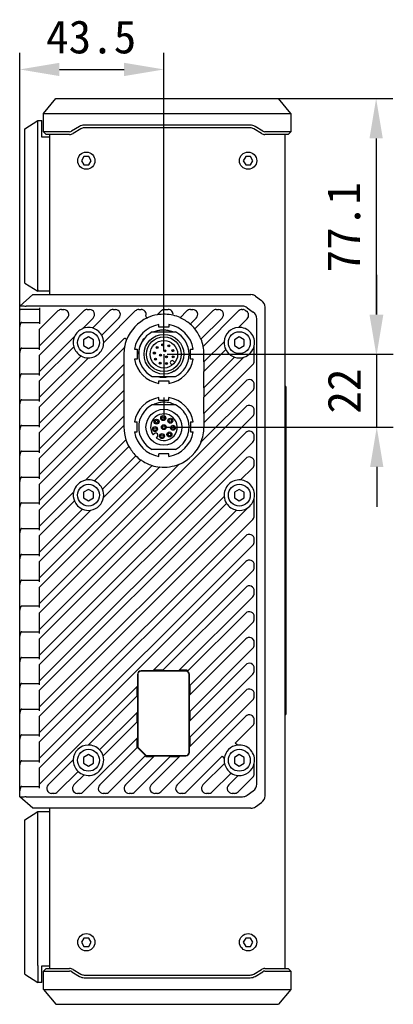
# Model space of a CAD drawing. Header units: millimetres. Extents: x 101 to 512, y 101 to 350.
# Tile 4 of 4: x 430 to 486, y 189 to 338. Entities that reach past the tile are written whole.
import ezdxf

# ---------------------------------------------------------------- set-up
doc = ezdxf.new("R2010")
doc.units = ezdxf.units.MM
doc.header["$LTSCALE"] = 32.67
doc.header["$PDMODE"] = 3
doc.header["$PDSIZE"] = 8
doc.linetypes.add('DOT', pattern=[0.2, 0.1, -0.1])
doc.layers.get('0').update_dxf_attribs({"linetype": 'CONTINUOUS'})
doc.layers.get('Defpoints').update_dxf_attribs({"linetype": 'CONTINUOUS'})
doc.layers.add('00_COMPONENTS', color=7, linetype='CONTINUOUS')
doc.layers.add('51__DRAFT_DIMS', color=7, linetype='CONTINUOUS')
doc.styles.get("Standard").update_dxf_attribs({"font": 'simfang.ttf'})
doc.dimstyles.new('DIMSTYLE_2', dxfattribs={"dimtxt": 3, "dimasz": 3, "dimexe": 2.5, "dimexo": 0.5, "dimgap": 0.75, "dimtad": 1, "dimlfac": 2, "dimdsep": 46, "dimtxsty": 'STANDARD', "dimblk": '_FILLED', "dimblk1": '_FILLED', "dimblk2": '_FILLED', "dimcen": 0.09, "dimclrt": 3, "dimazin": 2, "dimtp": 0.3, "dimtm": 0.3, "dimtfac": 1, "dimtofl": 0, "dimtmove": 0, "dimatfit": 3, "dimldrblk": '_FILLED', "dimfxl": 1, "dimtolj": 1, "dimarcsym": 0})
doc.dimstyles.new('DIMSTYLE_4', dxfattribs={"dimtxt": 3, "dimasz": 3, "dimexe": 2.5, "dimexo": 0.5, "dimgap": 0.75, "dimtad": 1, "dimdec": 1, "dimlfac": 2, "dimdsep": 46, "dimtxsty": 'STANDARD', "dimblk": '_FILLED', "dimblk1": '_FILLED', "dimblk2": '_FILLED', "dimcen": 0.09, "dimclrt": 3, "dimazin": 2, "dimtp": 0.3, "dimtm": 0.3, "dimtfac": 1, "dimtdec": 1, "dimtofl": 0, "dimtmove": 0, "dimatfit": 3, "dimldrblk": '_FILLED', "dimfxl": 1, "dimtolj": 1, "dimarcsym": 0})
doc.dimstyles.new('DIMSTYLE_6', dxfattribs={"dimtxt": 3, "dimasz": 3, "dimexe": 2.5, "dimexo": 0.5, "dimgap": 0.75, "dimtad": 1, "dimlfac": 2, "dimdsep": 46, "dimtxsty": 'STANDARD', "dimblk": '_FILLED', "dimblk1": '_FILLED', "dimblk2": '_FILLED', "dimcen": 0.09, "dimclrt": 3, "dimazin": 2, "dimtp": 0.2, "dimtm": 0.2, "dimtfac": 1, "dimtofl": 0, "dimtmove": 0, "dimatfit": 3, "dimldrblk": '_FILLED', "dimfxl": 1, "dimtolj": 1, "dimarcsym": 0})

# ---------------------------------------------------------------- blocks, each defined once
blk = doc.blocks.new('_FILLED')
at = {"color": 0, "linetype": 'ByBlock'}
blk.add_solid([(0, 0), (-1, 0.167), (-1, -0.167)], dxfattribs=at)
blk = doc.blocks.new('*D10')
at = {"layer": '51__DRAFT_DIMS', "color": 0, "lineweight": -2}
for p, q in [((429.66, 294.06), (429.66, 332.57)), ((451.41, 287.6), (451.41, 332.57)), ((435.66, 330.07), (445.41, 330.07))]:
    blk.add_line(p, q, dxfattribs=at)
at = {"layer": 'Defpoints', "color": 0}
for p in [(451.41, 330.07), (429.66, 293.56), (451.41, 287.1)]:
    blk.add_point(p, dxfattribs=at)
at = {"layer": '51__DRAFT_DIMS', "color": 0, "linetype": 'ByBlock', "lineweight": -2, "xscale": 6, "yscale": 6, "zscale": 6, "rotation": 180}
blk.add_blockref('_FILLED', (429.66, 330.07), dxfattribs=at)
at = {"layer": '51__DRAFT_DIMS', "color": 0, "linetype": 'ByBlock', "lineweight": -2, "xscale": 6, "yscale": 6, "zscale": 6}
blk.add_blockref('_FILLED', (451.41, 330.07), dxfattribs=at)
at = {"layer": '51__DRAFT_DIMS', "insert": (440.44, 337.49), "char_height": 5, "attachment_point": 2, "line_spacing_factor": 0.9}
blk.add_mtext('\\A1;43.5', dxfattribs=at)
blk = doc.blocks.new('*D11')
at = {"layer": '51__DRAFT_DIMS', "color": 0, "lineweight": -2}
for p, q in [((463.9, 325.67), (485.92, 325.67)), ((483.42, 319.67), (483.42, 293.1)), ((451.91, 287.1), (485.92, 287.1))]:
    blk.add_line(p, q, dxfattribs=at)
at = {"layer": 'Defpoints', "color": 0}
for p in [(463.4, 325.67), (451.41, 287.1), (483.42, 287.1)]:
    blk.add_point(p, dxfattribs=at)
at = {"layer": '51__DRAFT_DIMS', "color": 0, "linetype": 'ByBlock', "lineweight": -2, "xscale": 6, "yscale": 6, "zscale": 6}
for p, rotation in [((483.42, 325.67), 90), ((483.42, 287.1), 270)]:
    blk.add_blockref('_FILLED', p, dxfattribs=dict(at, rotation=rotation))
at = {"layer": '51__DRAFT_DIMS', "insert": (476.01, 306.26), "char_height": 5, "attachment_point": 2, "rotation": 90, "line_spacing_factor": 0.9}
blk.add_mtext('\\A1;77.1', dxfattribs=at)
blk = doc.blocks.new('*D12')
at = {"layer": '51__DRAFT_DIMS', "color": 0, "lineweight": -2}
for p, q in [((483.51, 293.1), (483.51, 299.1)), ((451.91, 287.1), (486.01, 287.1)), ((451.91, 276.1), (486.01, 276.1)), ((483.51, 270.1), (483.51, 264.1))]:
    blk.add_line(p, q, dxfattribs=at)
at = {"layer": 'Defpoints', "color": 0}
for p in [(451.41, 287.1), (451.41, 276.1), (483.51, 276.1)]:
    blk.add_point(p, dxfattribs=at)
at = {"layer": '51__DRAFT_DIMS', "color": 0, "linetype": 'ByBlock', "lineweight": -2, "xscale": 6, "yscale": 6, "zscale": 6}
for p, rotation in [((483.51, 287.1), 270), ((483.51, 276.1), 90)]:
    blk.add_blockref('_FILLED', p, dxfattribs=dict(at, rotation=rotation))
at = {"layer": '51__DRAFT_DIMS', "insert": (476.09, 281.55), "char_height": 5, "attachment_point": 2, "rotation": 90, "line_spacing_factor": 0.9}
blk.add_mtext('\\A1;22', dxfattribs=at)

msp = doc.modelspace()

# ---------------------------------------------------------------- linework, layer by layer
at = {"linetype": 'DOT'}
msp.add_line((451.4072, 287.1038), (451.4072, 276.1353), dxfattribs=at)
msp.add_line((483.5087, 276.1038), (483.5087, 287.1038))
at = {"layer": '00_COMPONENTS', "color": 7}
for p, q in [((433.2572, 323.4188), (435.1072, 325.6688)), ((435.1072, 325.6688), (468.7072, 325.6688)), ((470.5572, 323.4188), (468.7072, 325.6688)), ((430.4072, 321.1038), (432.4072, 322.3538)), ((432.4073, 296.8306), (432.4072, 322.3538)), ((432.4072, 322.3538), (433.0072, 322.3538)), ((433.0072, 319.8538), (433.0072, 322.3538)), ((433.2572, 320.6688), (433.2572, 323.4188)), ((433.2572, 323.4188), (470.5572, 323.4188)), ((470.5572, 323.4188), (470.5572, 320.6688)), ((430.4072, 297.8538), (430.4072, 321.1038)), ((438.6607, 321.4533), (437.4959, 320.7543)), ((438.8665, 321.1103), (437.7017, 320.4113)), ((464.433, 321.6528), (439.381, 321.6528)), ((464.433, 321.2528), (439.381, 321.2528)), ((466.1123, 320.4113), (464.9475, 321.1103)), ((466.3181, 320.7543), (465.1533, 321.4533)), ((434.1572, 319.8538), (433.0072, 319.8538)), ((433.6572, 320.2688), (433.2572, 320.6688)), ((437.1872, 320.6688), (433.2572, 320.6688)), ((437.1872, 320.2688), (433.6572, 320.2688)), ((434.1572, 320.2688), (434.1572, 296.1038)), ((470.5572, 320.6688), (466.6268, 320.6688)), ((470.1572, 320.2688), (466.6268, 320.2688)), ((469.6572, 320.2688), (469.6572, 194.4388)), ((470.1572, 320.2688), (470.5572, 320.6688)), ((439.3464, 316.9288), (438.9856, 316.3038)), ((440.0681, 316.9288), (439.3464, 316.9288)), ((440.4289, 316.3038), (440.0681, 316.9288)), ((463.7464, 316.9288), (463.3856, 316.3038)), ((464.4681, 316.9288), (463.7464, 316.9288)), ((464.8289, 316.3038), (464.4681, 316.9288)), ((438.9856, 316.3038), (439.3464, 315.6788)), ((439.3464, 315.6788), (440.0681, 315.6788)), ((440.0681, 315.6788), (440.4289, 316.3038)), ((463.3856, 316.3038), (463.7464, 315.6788)), ((463.7464, 315.6788), (464.4681, 315.6788)), ((464.4681, 315.6788), (464.8289, 316.3038)), ((430.4072, 297.8538), (432.4072, 296.6038)), ((429.6572, 294.3538), (431.6572, 296.1038)), ((431.6572, 296.1038), (464.5067, 296.1038)), ((432.4072, 296.8306), (432.4072, 296.6038)), ((434.1572, 296.6038), (432.4072, 296.6038)), ((465.2332, 295.871), (466.1338, 295.2277)), ((429.6572, 220.3538), (429.6572, 294.3538)), ((463.2567, 294.3538), (430.6572, 294.3538)), ((432.6572, 294.1038), (432.6572, 291.669)), ((463.9832, 294.121), (464.8838, 293.4777)), ((466.6572, 220.4971), (466.6572, 294.2106)), ((432.6572, 293.8538), (429.8035, 293.8538)), ((435.4267, 293.6342), (432.6572, 290.8647)), ((439.3167, 293.6342), (432.6572, 286.9747)), ((435.957, 293.8538), (436.3106, 293.8538)), ((439.847, 293.8538), (440.2006, 293.8538)), ((443.2067, 293.6342), (440.6371, 291.0645)), ((442.3242, 288.8616), (447.0967, 293.6342)), ((443.737, 293.8538), (444.0906, 293.8538)), ((447.627, 293.8538), (447.9806, 293.8538)), ((450.9867, 293.6342), (450.4035, 293.051)), ((451.517, 293.8538), (452.0404, 293.8538)), ((454.8767, 293.6342), (453.8575, 292.6149)), ((455.407, 293.8538), (455.7606, 293.8538)), ((458.7667, 293.6342), (456.0663, 290.9338)), ((462.6567, 293.6342), (457.3193, 288.2968)), ((459.297, 293.8538), (459.6506, 293.8538)), ((463.187, 293.8538), (463.2958, 293.8538)), ((463.726, 293.7182), (463.8699, 293.6174)), ((429.9958, 291.919), (432.6572, 291.919)), ((436.8409, 292.5735), (432.6572, 288.3898)), ((440.7309, 292.5735), (439.109, 290.9516)), ((442.0281, 289.9806), (444.6209, 292.5735)), ((450.6572, 291.1724), (450.6572, 291.5724)), ((452.1572, 291.1724), (450.6572, 291.1724)), ((452.1572, 291.5724), (452.1572, 291.1724)), ((455.3689, 291.6515), (456.2909, 292.5735)), ((456.991, 289.3836), (460.1809, 292.5735)), ((462.6387, 291.1413), (463.9701, 292.4727)), ((465.4072, 222.2471), (465.4072, 292.4606)), ((432.6572, 287.779), (432.6572, 290.8647)), ((437.9345, 289.7771), (432.6572, 284.4998)), ((440.0322, 289.7199), (439.2822, 289.2868)), ((440.7822, 289.2868), (440.0322, 289.7199)), ((449.661, 290.4788), (453.1535, 290.4788)), ((462.7822, 289.7199), (462.0322, 289.2868)), ((463.5322, 289.2868), (462.7822, 289.7199)), ((445.3584, 289.421), (432.6572, 276.7198)), ((437.8216, 288.249), (432.6572, 283.0847)), ((439.2822, 289.2868), (439.2822, 288.4208)), ((439.2822, 288.4208), (440.0322, 287.9878)), ((440.0322, 287.9878), (440.7822, 288.4208)), ((440.7822, 288.4208), (440.7822, 289.2868)), ((457.4385, 285.9411), (460.4948, 288.9974)), ((462.0322, 289.2868), (462.0322, 288.4208)), ((462.0322, 288.4208), (462.7822, 287.9878)), ((462.7822, 287.9878), (463.5322, 288.4208)), ((463.5322, 288.4208), (463.5322, 289.2868)), ((465.0322, 286.0655), (465.0322, 288.4174)), ((429.9958, 288.029), (432.6572, 288.029)), ((445.4601, 288.1076), (432.6572, 275.3047)), ((432.6572, 283.889), (432.6572, 286.9747)), ((432.6572, 280.6098), (438.9054, 286.858)), ((445.376, 287.1038), (445.376, 285.5486)), ((446.9702, 287.8853), (447.3702, 287.8853)), ((447.3702, 287.8853), (447.3702, 286.3853)), ((455.4443, 286.3853), (455.4443, 287.8853)), ((455.4443, 287.8853), (455.8443, 287.8853)), ((457.4385, 284.526), (460.7353, 287.8228)), ((457.4385, 285.9411), (457.4385, 287.1038)), ((457.4385, 282.0511), (462.0646, 286.6772)), ((432.6572, 279.1947), (440.0245, 286.5619)), ((445.376, 285.5486), (432.6572, 272.8298)), ((445.3572, 285.5298), (445.3572, 284.1147)), ((447.3702, 286.3853), (446.9702, 286.3853)), ((452.6469, 285.4399), (452.4502, 285.6366)), ((452.8745, 286.0609), (453.0712, 285.8641)), ((455.8443, 286.3853), (455.4443, 286.3853)), ((457.4385, 280.636), (463.4701, 286.6676)), ((457.4385, 278.1611), (464.8126, 285.5352)), ((457.4572, 284.5447), (457.4572, 285.9598)), ((429.9958, 284.139), (432.6572, 284.139)), ((445.376, 284.1335), (432.6572, 271.4147)), ((445.376, 284.1335), (445.376, 281.6586)), ((449.661, 283.7288), (453.1535, 283.7288)), ((452.4601, 284.2946), (452.4557, 284.3065)), ((457.4385, 282.0511), (457.4385, 284.526)), ((432.6572, 279.999), (432.6572, 283.0847)), ((450.6572, 282.6983), (450.6572, 283.0983)), ((450.6572, 283.0983), (452.1572, 283.0983)), ((452.1572, 283.0983), (452.1572, 282.6983)), ((457.4385, 276.746), (463.7519, 283.0594)), ((465.0322, 282.1755), (465.0322, 282.529)), ((469.8072, 282.2536), (469.6572, 282.2536)), ((469.8072, 282.2536), (469.8072, 232.7537)), ((445.376, 281.6586), (432.6572, 268.9398)), ((445.3572, 281.6398), (445.3572, 280.2247)), ((456.9907, 273.8233), (464.8126, 281.6452)), ((457.4572, 280.6547), (457.4572, 282.0698)), ((429.9958, 280.249), (432.6572, 280.249)), ((445.376, 280.2435), (432.6572, 267.5247)), ((445.376, 280.2435), (445.376, 277.7686)), ((453.1535, 279.4788), (449.661, 279.4788)), ((450.6572, 280.1724), (450.6572, 280.5724)), ((450.6572, 280.1724), (452.1572, 280.1724)), ((452.1572, 280.1724), (452.1572, 280.5724)), ((457.4385, 278.1611), (457.4385, 280.636)), ((432.6572, 276.109), (432.6572, 279.1947)), ((463.7519, 279.1694), (432.6572, 248.0747)), ((445.376, 277.7686), (432.6572, 265.0498)), ((457.4572, 276.7647), (457.4572, 278.1798)), ((465.0322, 278.2855), (465.0322, 278.639)), ((429.9958, 276.359), (432.6572, 276.359)), ((432.6572, 245.5998), (464.8126, 277.7552)), ((445.376, 276.3535), (432.6572, 263.6347)), ((445.3572, 277.7498), (445.3572, 276.3347)), ((445.376, 276.3535), (445.376, 276.1038)), ((446.9702, 276.8853), (447.3702, 276.8853)), ((447.3702, 275.3853), (447.3702, 276.8853)), ((455.4443, 276.8853), (455.4443, 275.3853)), ((455.4443, 276.8853), (455.8443, 276.8853)), ((457.4385, 276.746), (457.4385, 276.1038)), ((432.6572, 272.219), (432.6572, 275.3047)), ((463.7519, 275.2794), (432.6572, 244.1847)), ((446.9702, 275.3853), (447.3702, 275.3853)), ((449.782, 274.9382), (449.9577, 275.1139)), ((455.4443, 275.3853), (455.8443, 275.3853)), ((432.6572, 241.7098), (464.8126, 273.8652)), ((439.6025, 268.1051), (445.6876, 274.1902)), ((450.4173, 274.6543), (450.2416, 274.4786)), ((465.0322, 274.3955), (465.0322, 274.749)), ((429.9958, 272.469), (432.6572, 272.469)), ((446.1181, 273.2055), (440.8912, 267.9787)), ((453.1535, 272.7288), (449.661, 272.7288)), ((450.6572, 271.6983), (450.6572, 272.0983)), ((452.1572, 272.0983), (450.6572, 272.0983)), ((452.1572, 271.6983), (452.1572, 272.0983)), ((432.6572, 268.329), (432.6572, 271.4147)), ((463.7519, 271.3894), (432.6572, 240.2947)), ((432.6572, 249.4898), (453.6878, 270.5204)), ((432.6572, 253.3798), (449.6207, 270.3433)), ((442.1404, 266.753), (447.1847, 271.7973)), ((442.2956, 265.4931), (447.9585, 271.1559)), ((465.0322, 270.5055), (465.0322, 270.859)), ((450.7962, 270.1036), (432.6572, 251.9647)), ((462.9751, 268.1376), (464.8126, 269.9752)), ((429.9958, 268.579), (432.6572, 268.579)), ((432.6572, 264.439), (432.6572, 267.5247)), ((432.6572, 261.1598), (437.781, 266.2835)), ((440.0322, 266.7199), (439.2822, 266.2868)), ((439.2822, 266.2868), (439.2822, 265.4208)), ((440.7822, 266.2868), (440.0322, 266.7199)), ((440.7822, 265.4208), (440.7822, 266.2868)), ((462.7822, 266.7199), (462.0322, 266.2868)), ((462.0322, 266.2868), (462.0322, 265.4208)), ((463.5322, 266.2868), (462.7822, 266.7199)), ((463.5322, 265.4208), (463.5322, 266.2868)), ((429.9958, 264.689), (432.6572, 264.689)), ((432.6572, 237.8198), (460.4984, 265.661)), ((437.9074, 264.9948), (432.6572, 259.7447)), ((460.8593, 264.6068), (432.6572, 236.4047)), ((439.2822, 265.4208), (440.0322, 264.9878)), ((440.0322, 264.9878), (440.7822, 265.4208)), ((462.0322, 265.4208), (462.7822, 264.9878)), ((462.7822, 264.9878), (463.5322, 265.4208)), ((465.0322, 262.7255), (465.0322, 265.4174)), ((463.9883, 263.8458), (432.6572, 232.5147)), ((432.6572, 257.2698), (439.1331, 263.7457)), ((432.6572, 260.549), (432.6572, 263.6347)), ((432.6572, 233.9298), (462.3336, 263.6062)), ((432.6572, 255.8547), (440.393, 263.5905)), ((463.9883, 263.8458), (463.9883, 263.9049)), ((432.6572, 230.0398), (464.8126, 262.1952)), ((429.9958, 260.799), (432.6572, 260.799)), ((432.6572, 256.659), (432.6572, 259.7447)), ((463.7519, 259.7194), (432.6572, 228.6247)), ((465.0322, 258.8355), (465.0322, 259.189)), ((432.6572, 226.1498), (464.8126, 258.3052)), ((429.9958, 256.909), (432.6572, 256.909)), ((432.6572, 252.769), (432.6572, 255.8547)), ((463.7519, 255.8294), (432.6572, 224.7347)), ((449.7441, 239.3467), (464.8126, 254.4152)), ((465.0322, 254.9455), (465.0322, 255.299)), ((429.9958, 253.019), (432.6572, 253.019)), ((432.6572, 248.879), (432.6572, 251.9647)), ((451.1592, 239.3467), (463.7519, 251.9394)), ((465.0322, 251.0555), (465.0322, 251.409)), ((453.6341, 239.3467), (464.8126, 250.5252)), ((429.9958, 249.129), (432.6572, 249.129)), ((432.6572, 244.989), (432.6572, 248.0747)), ((454.9773, 239.2748), (463.7519, 248.0494)), ((455.2501, 237.0727), (464.8126, 246.6352)), ((465.0322, 247.1655), (465.0322, 247.519)), ((429.9958, 245.239), (432.6572, 245.239)), ((432.6572, 241.099), (432.6572, 244.1847)), ((455.2501, 235.6576), (463.7519, 244.1594)), ((465.0322, 243.2755), (465.0322, 243.629)), ((455.2501, 233.1827), (464.8126, 242.7452)), ((429.9958, 241.349), (432.6572, 241.349)), ((432.6572, 237.209), (432.6572, 240.2947)), ((449.7441, 239.3467), (447.9572, 239.3467)), ((454.7072, 239.3038), (447.9572, 239.3038)), ((451.2664, 239.4538), (449.8512, 239.4538)), ((453.6341, 239.3467), (451.1592, 239.3467)), ((454.7072, 239.4538), (453.7412, 239.4538)), ((455.2501, 231.7676), (463.7519, 240.2694)), ((465.0322, 239.3855), (465.0322, 239.739)), ((447.4144, 238.8038), (447.4144, 237.017)), ((447.4572, 238.8038), (447.4572, 228.0109)), ((455.2072, 227.0538), (455.2072, 238.8038)), ((455.2501, 229.2927), (464.8126, 238.8552)), ((455.2501, 237.0727), (455.2501, 238.8038)), ((429.9958, 237.459), (432.6572, 237.459)), ((432.6572, 222.2598), (447.4144, 237.017)), ((432.6572, 233.319), (432.6572, 236.4047)), ((447.3072, 236.9098), (447.3072, 235.4947)), ((455.2501, 227.8776), (463.7519, 236.3794)), ((455.3572, 235.7647), (455.3572, 237.1798)), ((447.4144, 235.6019), (439.9626, 228.1501)), ((447.4144, 235.6019), (447.4144, 233.127)), ((450.9209, 221.0735), (464.8126, 234.9652)), ((455.2501, 233.1827), (455.2501, 235.6576)), ((465.0322, 235.4955), (465.0322, 235.849)), ((429.9958, 233.569), (432.6572, 233.569)), ((455.3572, 231.8747), (455.3572, 233.2898)), ((432.6572, 229.429), (432.6572, 232.5147)), ((441.7103, 227.4229), (447.4144, 233.127)), ((447.3072, 233.0198), (447.3072, 231.6047)), ((453.3967, 222.1342), (463.7519, 232.4894)), ((455.2501, 229.2927), (455.2501, 231.7676)), ((465.0322, 231.6055), (465.0322, 231.959)), ((469.6572, 232.7537), (469.8072, 232.7537)), ((442.2311, 226.5285), (447.4144, 231.7119)), ((447.4144, 231.7119), (447.4144, 229.237)), ((462.1811, 228.4437), (464.8126, 231.0752)), ((429.9958, 229.679), (432.6572, 229.679)), ((439.2509, 221.0735), (447.4144, 229.237)), ((447.3072, 229.1298), (447.3072, 228.0109)), ((455.3572, 227.9847), (455.3572, 229.3998)), ((432.6572, 225.539), (432.6572, 228.6247)), ((447.4397, 227.8472), (441.7267, 222.1342)), ((447.5734, 227.6271), (448.5305, 226.67)), ((447.6037, 227.6574), (448.5608, 226.7003)), ((455.2501, 227.0538), (455.2501, 227.8776)), ((462.4969, 228.1279), (462.1811, 228.4437)), ((429.9958, 225.789), (432.6572, 225.789)), ((433.9467, 222.1342), (437.736, 225.9235)), ((440.0322, 226.7199), (439.2822, 226.2868)), ((439.2822, 226.2868), (439.2822, 225.4208)), ((440.7822, 226.2868), (440.0322, 226.7199)), ((440.7822, 225.4208), (440.7822, 226.2868)), ((442.2289, 226.5264), (442.2306, 226.528)), ((443.1409, 221.0735), (448.6481, 226.5807)), ((449.9935, 226.511), (445.6167, 222.1342)), ((447.0309, 221.0735), (452.4684, 226.511)), ((448.9144, 226.5538), (454.7072, 226.5538)), ((448.9144, 226.4038), (449.8864, 226.4038)), ((449.5067, 222.1342), (453.8835, 226.511)), ((449.9935, 226.511), (452.4684, 226.511)), ((452.3612, 226.4038), (453.7764, 226.4038)), ((453.8835, 226.511), (454.7072, 226.511)), ((454.8109, 221.0735), (460.1924, 226.4549)), ((460.1924, 226.4549), (460.5081, 226.1392)), ((462.7822, 226.7199), (462.0322, 226.2868)), ((462.0322, 226.2868), (462.0322, 225.4208)), ((463.5322, 226.2868), (462.7822, 226.7199)), ((463.5322, 225.4208), (463.5322, 226.2868)), ((432.6572, 221.649), (432.6572, 224.7347)), ((439.2822, 225.4208), (440.0322, 224.9878)), ((440.0322, 224.9878), (440.7822, 225.4208)), ((457.2867, 222.1342), (460.5386, 225.386)), ((462.0322, 225.4208), (462.7822, 224.9878)), ((462.7822, 224.9878), (463.5322, 225.4208)), ((465.0322, 223.8255), (465.0322, 225.4174)), ((435.3609, 221.0735), (438.4632, 224.1758)), ((439.3576, 223.655), (437.8367, 222.1342)), ((439.3578, 223.6553), (439.3597, 223.6572)), ((458.7009, 221.0735), (461.5492, 223.9218)), ((461.1767, 222.1342), (462.6109, 223.5683)), ((462.5909, 221.0735), (464.8126, 223.2952)), ((429.9958, 221.899), (432.6572, 221.899)), ((429.9962, 221.899), (429.9958, 221.899)), ((431.6572, 218.6038), (429.6572, 220.3538)), ((430.6572, 220.3538), (463.2567, 220.3538)), ((434.8306, 220.8538), (434.477, 220.8538)), ((438.7206, 220.8538), (438.367, 220.8538)), ((442.6106, 220.8538), (442.257, 220.8538)), ((446.5006, 220.8538), (446.147, 220.8538)), ((450.3906, 220.8538), (450.037, 220.8538)), ((454.2806, 220.8538), (453.927, 220.8538)), ((458.1706, 220.8538), (457.817, 220.8538)), ((462.0606, 220.8538), (461.707, 220.8538)), ((463.9832, 220.5867), (464.8838, 221.2299)), ((464.5067, 218.6038), (431.6577, 218.6038)), ((434.1572, 218.6038), (434.1572, 194.4388)), ((465.2332, 218.8367), (466.1338, 219.4799)), ((430.4072, 216.8538), (432.4072, 218.1038)), ((432.4072, 218.1038), (434.1572, 218.1038)), ((432.4072, 194.877), (432.4072, 218.1038)), ((430.4072, 193.6038), (430.4072, 216.8538)), ((439.3464, 199.0288), (438.9856, 198.4038)), ((438.9856, 198.4038), (439.3464, 197.7788)), ((440.0681, 199.0288), (439.3464, 199.0288)), ((439.3464, 197.7788), (440.0681, 197.7788)), ((440.4289, 198.4038), (440.0681, 199.0288)), ((440.0681, 197.7788), (440.4289, 198.4038)), ((463.7464, 199.0288), (463.3856, 198.4038)), ((463.3856, 198.4038), (463.7464, 197.7788)), ((464.4681, 199.0288), (463.7464, 199.0288)), ((463.7464, 197.7788), (464.4681, 197.7788)), ((464.8289, 198.4038), (464.4681, 199.0288)), ((464.4681, 197.7788), (464.8289, 198.4038)), ((432.4072, 194.877), (432.4073, 194.1038)), ((433.0072, 194.8538), (434.1572, 194.8538)), ((433.0072, 192.3538), (433.0072, 194.8538)), ((430.4072, 193.6038), (432.4072, 192.3538)), ((432.4073, 194.1038), (432.4073, 192.5806)), ((433.6572, 194.4388), (433.2572, 194.0388)), ((433.2572, 194.0388), (437.1877, 194.0388)), ((433.2572, 191.2888), (433.2572, 194.0388)), ((433.6572, 194.4388), (437.1877, 194.4388)), ((437.4964, 193.9533), (438.6612, 193.2544)), ((437.7021, 194.2963), (438.867, 193.5974)), ((439.3815, 193.4549), (464.4335, 193.4549)), ((464.948, 193.5974), (466.1128, 194.2963)), ((465.1538, 193.2544), (466.3186, 193.9533)), ((466.6273, 194.4388), (470.1572, 194.4388)), ((466.6273, 194.0388), (470.5572, 194.0388)), ((470.1572, 194.4388), (470.5572, 194.0388)), ((470.5572, 194.0388), (470.5572, 191.2888)), ((432.4072, 192.5806), (432.4072, 192.3538)), ((433.0072, 192.3538), (432.4072, 192.3538)), ((439.3815, 193.0549), (464.4335, 193.0549)), ((433.2572, 191.2888), (470.5572, 191.2888)), ((433.2572, 191.2888), (435.1072, 189.0388)), ((470.5572, 191.2888), (468.7072, 189.0388)), ((435.1072, 189.0388), (468.7072, 189.0388))]:
    msp.add_line(p, q, dxfattribs=at)
for centre, radius in [((439.7072, 316.3038), 1.3), ((464.1072, 316.3038), 1.3), ((440.0322, 288.8538), 1.65), ((451.4072, 287.1038), 3), ((451.4072, 287.1038), 2.625), ((462.7822, 288.8538), 1.65), ((451.4072, 287.1038), 2.075), ((450.3819, 288.1291), 0.15), ((450.3819, 288.1291), 0.0634), ((451.2211, 288.5418), 0.15), ((451.2211, 288.5418), 0.0634), ((452.1377, 288.3564), 0.15), ((452.1377, 288.3564), 0.0634), ((449.9692, 287.29), 0.15), ((449.9692, 287.29), 0.0634), ((450.876, 286.9615), 0.15), ((450.876, 286.9615), 0.0634), ((451.5496, 287.6351), 0.15), ((451.5496, 287.6351), 0.0634), ((451.7962, 286.7149), 0.15), ((451.7962, 286.7149), 0.0634), ((452.7505, 287.6499), 0.15), ((452.8045, 286.7163), 0.15), ((452.7505, 287.6499), 0.0634), ((452.8045, 286.7163), 0.0634), ((450.1547, 286.3734), 0.15), ((450.1547, 286.3734), 0.0634), ((450.8611, 285.7606), 0.15), ((450.8611, 285.7606), 0.0634), ((451.7947, 285.7066), 0.15), ((451.7947, 285.7066), 0.0634), ((451.4072, 276.1038), 2.7), ((451.3113, 277.4755), 0.375), ((450.3091, 276.9313), 0.375), ((450.3091, 276.9313), 0.205), ((451.4072, 276.1038), 0.375), ((451.3113, 277.4755), 0.205), ((451.4072, 276.1038), 0.205), ((452.3795, 277.0761), 0.375), ((452.3795, 277.0761), 0.205), ((452.7789, 276.0079), 0.375), ((450.0623, 275.818), 0.375), ((450.0623, 275.818), 0.205), ((451.1214, 274.7589), 0.375), ((451.1214, 274.7589), 0.205), ((452.2347, 275.0057), 0.375), ((452.2347, 275.0057), 0.205), ((452.7789, 276.0079), 0.205), ((440.0322, 265.8538), 1.65), ((462.7822, 265.8538), 1.65), ((440.0322, 225.8538), 1.65), ((462.7822, 225.8538), 1.65), ((439.7072, 198.4038), 1.3), ((464.1072, 198.4038), 1.3)]:
    msp.add_circle(centre, radius, dxfattribs=at)
for centre, radius, start, end in [((439.381, 320.2528), 1.4, 90, 120.963726), ((439.381, 320.2528), 1, 90, 120.963726), ((464.433, 320.2528), 1.4, 59.036274, 90), ((464.433, 320.2528), 1, 59.036274, 90), ((437.1872, 321.2688), 0.6, 270, 300.963726), ((437.1872, 321.2688), 1, 270, 300.963726), ((466.6268, 321.2688), 1, 239.036274, 270), ((466.6268, 321.2688), 0.6, 239.036274, 270), ((464.5067, 294.8538), 1.25, 54.462322, 90), ((463.2567, 293.1038), 1.25, 54.462322, 90), ((465.4072, 294.2106), 1.25, 0, 54.462322), ((435.957, 293.1038), 0.75, 90, 135), ((436.3106, 293.1038), 0.75, 315, 90), ((439.847, 293.1038), 0.75, 90, 135), ((440.2006, 293.1038), 0.75, 315, 90), ((443.737, 293.1038), 0.75, 90, 135), ((444.0906, 293.1038), 0.75, 315, 90), ((447.627, 293.1038), 0.75, 90, 135), ((447.9806, 293.1038), 0.75, 345.268609, 90), ((448.9477, 292.8495), 0.25, 165.268609, 264.782083), ((451.4078, 287.1021), 6.0518, 99.333298, 114.569352), ((451.4072, 287.1039), 6.0312, 76.84825, 99.579921), ((451.517, 293.1038), 0.75, 90, 135), ((452.0404, 293.1038), 0.75, 350.254808, 90), ((451.4058, 287.0995), 6.0546, 65.9661, 76.85711), ((455.407, 293.1038), 0.75, 90, 135), ((455.7606, 293.1038), 0.75, 315, 90), ((459.297, 293.1038), 0.75, 90, 135), ((459.6506, 293.1038), 0.75, 315, 90), ((463.187, 293.1038), 0.75, 90, 135), ((463.2958, 293.1038), 0.75, 55, 90), ((463.4398, 293.003), 0.75, 315, 55), ((464.1572, 292.4606), 1.25, 0, 54.462322), ((440.0322, 288.8538), 2.3, 74.584455, 113.243754), ((451.4072, 287.1038), 6.0312, 114.303357, 158.843839), ((451.4072, 287.1353), 4.5, 99.594005, 170.405913), ((451.4072, 287.1353), 4.5, 9.59411, 80.405895), ((451.4076, 287.1045), 6.0305, 48.937923, 66.030724), ((451.4115, 287.108), 6.0441, 39.434061, 48.931703), ((462.7822, 288.8538), 2.2919, 93.591301, 176.408699), ((462.7822, 288.8538), 2.3, 348.031254, 93.364009), ((440.0322, 288.8538), 2.3, 156.756246, 195.415545), ((440.0322, 288.8538), 2.2919, 113.754631, 156.245369), ((440.0322, 288.8538), 2.2919, 29.448544, 74.698974), ((440.0322, 288.8538), 2.3, 0.394063, 29.504445), ((451.4072, 287.1038), 3.8, 117.357326, 242.642674), ((451.2761, 287.1672), 3.6199, 66.183189, 70.633776), ((451.4072, 287.1038), 3.8, 297.357326, 62.642674), ((451.4071, 287.1037), 6.0314, 22.210475, 39.422113), ((440.0322, 288.8538), 2.2919, 195.301026, 240.551456), ((440.0322, 288.8538), 2.2919, 269.805129, 0.194871), ((445.5352, 289.2442), 0.25, 8.366306, 135), ((451.41, 287.1031), 6.0528, 158.578673, 170.666368), ((451.4033, 287.1026), 6.0541, 11.529697, 22.2804), ((451.404, 287.1035), 6.0345, 0.003121, 11.405082), ((462.7822, 288.8538), 2.3, 176.635991, 206.80104), ((462.7822, 288.8538), 2.2919, 287.464458, 349.022797), ((440.0322, 288.8538), 2.3, 240.495555, 269.605937), ((451.4107, 287.1035), 6.0347, 170.422469, 179.99692), ((462.7822, 288.8538), 2.2919, 206.734747, 251.752037), ((451.4072, 287.1353), 4.5, 189.593825, 260.405941), ((451.4072, 287.1353), 4.5, 279.594287, 350.405858), ((452.6624, 285.8487), 0.3, 45, 225), ((462.7822, 288.8538), 2.3, 251.650812, 287.081573), ((464.2822, 286.0655), 0.75, 315, 360), ((451.4072, 287.1353), 3.415, 265.950999, 274.049001), ((451.4643, 287.0313), 3.6875, 296.416312, 297.085618), ((464.2822, 282.529), 0.75, 0, 135), ((464.2822, 282.1755), 0.75, 315, 360), ((451.4072, 276.1353), 4.5, 99.594005, 170.405913), ((451.4072, 276.1038), 3.8, 117.357326, 242.642674), ((451.4073, 276.1332), 3.7478, 63.211967, 94.580823), ((451.4072, 276.1353), 4.5, 9.59411, 80.405894), ((451.4072, 276.1038), 3.8, 25.06638, 62.642674), ((464.2822, 278.639), 0.75, 0, 135), ((451.4072, 276.1038), 2, 234.352035, 215.647965), ((464.2822, 278.2855), 0.75, 315, 360), ((451.4072, 276.1038), 3.8, 297.357326, 24.862006), ((451.407, 276.1039), 6.031, 180.000299, 198.499556), ((451.4072, 276.1353), 4.5, 189.593823, 260.405941), ((450.1875, 274.8841), 0.325, 314.999999, 135), ((451.4072, 276.1353), 4.5, 279.594285, 350.405859), ((451.4072, 276.1038), 6.0313, 337.782843, 359.99989), ((464.2822, 274.749), 0.75, 0, 135), ((451.4031, 276.102), 6.0455, 198.583565, 208.777224), ((451.4073, 276.1038), 6.05, 291.798033, 338.201967), ((464.2822, 274.3955), 0.75, 315, 360), ((451.4077, 276.1041), 6.0317, 208.72132, 225.562933), ((451.4109, 276.1083), 6.0558, 225.567213, 235.086653), ((451.4073, 276.1042), 6.0316, 235.123937, 252.769582), ((451.4073, 276.1039), 6.0313, 264.184963, 292.216797), ((464.2822, 270.859), 0.75, 0, 135), ((464.2822, 270.5055), 0.75, 315, 360), ((451.4063, 276.0992), 6.0452, 252.671587, 264.044871), ((440.0322, 265.8538), 2.2919, 100.806112, 169.193888), ((440.0322, 265.8538), 2.3, 67.903307, 100.511547), ((440.0322, 265.8538), 2.2919, 23.099227, 67.988508), ((462.7822, 265.8538), 2.2919, 85.174226, 184.825774), ((462.7822, 265.8538), 2.3, 348.031254, 85.004821), ((440.0322, 265.8538), 2.3, 169.488453, 202.096693), ((440.0322, 265.8538), 2.3, 351.219849, 23.179967), ((440.0322, 265.8538), 2.2919, 202.011492, 246.900773), ((440.0322, 265.8538), 2.2919, 279.056317, 350.943683), ((462.7822, 265.8538), 2.3, 184.995179, 213.007195), ((462.7822, 265.8538), 2.2919, 212.964366, 258.712561), ((462.7822, 265.8538), 2.2919, 301.750626, 349.022797), ((440.0322, 265.8538), 2.3, 246.820033, 278.780151), ((462.7822, 265.8538), 2.3, 258.578621, 301.626387), ((464.2822, 262.7255), 0.75, 315, 360), ((464.2822, 259.189), 0.75, 0, 135), ((464.2822, 258.8355), 0.75, 315, 360), ((464.2822, 255.299), 0.75, 0, 135), ((464.2822, 254.9455), 0.75, 315, 360), ((464.2822, 251.409), 0.75, 0, 135), ((464.2822, 251.0555), 0.75, 315, 360), ((464.2822, 247.519), 0.75, 0, 135), ((464.2822, 247.1655), 0.75, 315, 360), ((464.2822, 243.629), 0.75, 0, 135), ((464.2822, 243.2755), 0.75, 315, 360), ((447.9572, 238.8038), 0.5429, 90, 180), ((447.9572, 238.8038), 0.5, 90, 180), ((454.7072, 238.8038), 0.65, 57.622178, 90), ((454.7072, 238.8038), 0.5, 0, 90), ((454.7072, 238.8038), 0.5429, 0, 60.168002), ((464.2822, 239.739), 0.75, 0, 135), ((464.2822, 239.3855), 0.75, 315, 360), ((464.2822, 235.849), 0.75, 0, 135), ((464.2822, 235.4955), 0.75, 315, 360), ((464.2822, 231.959), 0.75, 0, 135), ((464.2822, 231.6055), 0.75, 315, 360), ((440.0322, 225.8538), 2.3, 91.665412, 178.334588), ((440.0322, 225.8538), 2.2973, 43.077357, 91.736518), ((440.0322, 225.8538), 2.3, 17.058218, 43.079605), ((447.9572, 228.0109), 0.65, 180, 202.365766), ((447.9572, 228.0109), 0.5429, 197.561032, 225), ((447.9572, 228.0109), 0.5, 180, 225), ((462.7822, 225.8538), 2.2919, 97.151193, 172.848807), ((462.7822, 225.8538), 2.3, 348.031254, 97.307134), ((440.0322, 225.8538), 2.2973, 178.263482, 226.922643), ((440.0322, 225.8538), 2.2973, 252.977348, 17.022652), ((448.9144, 227.0538), 0.5429, 225, 240.634097), ((448.9144, 227.0538), 0.5, 225, 270), ((448.9144, 227.0538), 0.65, 238.007053, 270), ((454.7072, 227.0538), 0.5429, 270, 360), ((454.7072, 227.0538), 0.5, 270, 360), ((462.7822, 225.8538), 2.3, 172.692866, 191.909001), ((462.7822, 225.8538), 2.2919, 191.777524, 237.453979), ((462.7822, 225.8538), 2.2919, 265.711413, 349.022797), ((440.0322, 225.8538), 2.3, 226.920395, 252.941782), ((462.7822, 225.8538), 2.3, 237.409614, 265.538768), ((464.2822, 223.8255), 0.75, 315, 360), ((434.477, 221.6038), 0.75, 135, 270), ((438.367, 221.6038), 0.75, 135, 270), ((442.257, 221.6038), 0.75, 135, 270), ((446.147, 221.6038), 0.75, 135, 270), ((450.037, 221.6038), 0.75, 135, 270), ((453.927, 221.6038), 0.75, 135, 270), ((457.817, 221.6038), 0.75, 135, 270), ((461.707, 221.6038), 0.75, 135, 270), ((464.1572, 222.2471), 1.25, 305.537678, 360), ((434.8306, 221.6038), 0.75, 270, 315), ((438.7206, 221.6038), 0.75, 270, 315), ((442.6106, 221.6038), 0.75, 270, 315), ((446.5006, 221.6038), 0.75, 270, 315), ((450.3906, 221.6038), 0.75, 270, 315), ((454.2806, 221.6038), 0.75, 270, 315), ((458.1706, 221.6038), 0.75, 270, 315), ((462.0606, 221.6038), 0.75, 270, 315), ((463.2567, 221.6038), 1.25, 270, 305.537678), ((465.4072, 220.4971), 1.25, 305.537678, 360), ((464.5067, 219.8538), 1.25, 270, 305.537678), ((437.1877, 193.4388), 1, 59.036274, 90), ((437.1877, 193.4388), 0.6, 59.036274, 90), ((439.3815, 194.4549), 1.4, 239.036274, 270), ((439.3815, 194.4549), 1, 239.036274, 270), ((464.4335, 194.4549), 1, 270, 300.963726), ((464.4335, 194.4549), 1.4, 270, 300.963726), ((466.6273, 193.4388), 1, 90, 120.963726), ((466.6273, 193.4388), 0.6, 90, 120.963726)]:
    msp.add_arc(centre, radius, start, end, dxfattribs=at)
for centre, major_axis, ratio, start_param, end_param in [((430.6572, 295.0538), (1, 0), 0.7, -1.82063946, -1.57079633), ((430.6572, 291.2725), (1, 0), 1, 2.53115844, 3.14159265), ((430.6572, 287.3825), (1, 0), 1, 2.53115844, 3.14159265), ((430.6572, 283.4925), (1, 0), 1, 2.53115844, 3.14159265), ((430.6572, 279.6025), (1, 0), 1, 2.53115844, 3.14159265), ((430.6572, 275.7125), (1, 0), 1, 2.53115844, 3.14159265), ((430.6572, 271.8225), (1, 0), 1, 2.53115844, 3.14159265), ((430.6572, 267.9325), (1, 0), 1, 2.53115844, 3.14159265), ((430.6572, 264.0425), (1, 0), 1, 2.53115844, 3.14159265), ((430.6572, 260.1525), (1, 0), 1, 2.53115844, 3.14159265), ((430.6572, 256.2625), (1, 0), 1, 2.53115844, 3.14159265), ((430.6572, 252.3725), (0, 1), 1, 0.96036212, 1.57079633), ((430.6572, 248.4825), (1, 0), 1, 2.53115844, 3.14159265), ((430.6572, 244.5925), (1, 0), 1, 2.53115844, 3.14159265), ((430.6572, 240.7025), (1, 0), 1, 2.53115844, 3.14159265), ((430.6572, 236.8125), (1, 0), 1, 2.53115844, 3.14159265), ((430.6572, 232.9225), (1, 0), 1, 2.53115844, 3.14159265), ((430.6572, 229.0325), (0, 1), 1, 0.96036212, 1.57079633), ((430.6572, 225.1425), (1, 0), 1, 2.53115844, 3.14159265), ((430.6572, 221.2525), (1, 0), 1, 2.53115844, 3.14159265), ((430.6572, 219.6538), (1, 0), 0.7, 1.57079633, 1.82063946)]:
    msp.add_ellipse(centre, major_axis=major_axis, ratio=ratio, start_param=start_param, end_param=end_param, dxfattribs=at)
for points, knots in [([(429.6686, 294.3637), (429.6727, 294.3674), (429.6832, 294.3746), (429.711, 294.3886), (429.759, 294.4037), (429.8311, 294.4163), (429.921, 294.423), (430.0267, 294.4224), (430.1921, 294.4108), (430.3212, 294.3914), (430.41, 294.3756)], [0, 0, 0, 0, 0.02209583, 0.05004453, 0.12368866, 0.22094365, 0.34092196, 0.4818575, 0.64106851, 1, 1, 1, 1]), ([(429.6572, 293.7076), (429.6572, 293.7193), (429.6583, 293.7415), (429.6641, 293.7724), (429.6748, 293.7988), (429.6908, 293.8202), (429.7123, 293.8363), (429.7387, 293.847), (429.7696, 293.8528), (429.7917, 293.8538), (429.8035, 293.8538)], [0, 0, 0, 0, 0.14678393, 0.2764407, 0.39221711, 0.50000011, 0.607783, 0.72355928, 0.85321601, 1, 1, 1, 1]), ([(429.9958, 291.919), (429.9804, 291.919), (429.9501, 291.9168), (429.9066, 291.9046), (429.8674, 291.8812), (429.8468, 291.8585), (429.8378, 291.8458)], [0, 0, 0, 0, 0.25512918, 0.49947509, 0.74265724, 1, 1, 1, 1]), ([(449.8036, 290.4791), (450.0124, 290.5703), (450.4479, 290.7151), (451.1295, 290.8053), (451.8159, 290.7675), (452.2615, 290.6577), (452.4765, 290.5823)], [0, 0, 0, 0, 0.25001124, 0.50000825, 0.75001314, 1, 1, 1, 1]), ([(447.6216, 287.1039), (447.619, 287.5252), (447.7582, 288.3744), (448.1679, 289.1311), (448.4279, 289.4626)], [0, 0, 0, 0, 0.50000303, 1, 1, 1, 1]), ([(429.9958, 288.029), (429.9804, 288.029), (429.9501, 288.0268), (429.9066, 288.0146), (429.8674, 287.9912), (429.8468, 287.9685), (429.8378, 287.9558)], [0, 0, 0, 0, 0.25512918, 0.49947509, 0.74265724, 1, 1, 1, 1]), ([(454.0117, 285.6149), (453.9253, 285.4664), (453.7262, 285.1835), (453.2397, 284.6968), (452.7849, 284.4291), (452.464, 284.3097)], [0, 0, 0, 0, 0.25046989, 0.5009273, 1, 1, 1, 1]), ([(429.9958, 284.139), (429.9804, 284.139), (429.9501, 284.1368), (429.9066, 284.1246), (429.8674, 284.1012), (429.8468, 284.0785), (429.8378, 284.0658)], [0, 0, 0, 0, 0.25512918, 0.49947509, 0.74265724, 1, 1, 1, 1]), ([(450.4305, 283.7288), (450.705, 283.6614), (451.2725, 283.5935), (451.8401, 283.661), (452.1146, 283.7288)], [0, 0, 0, 0, 0.50001193, 1, 1, 1, 1]), ([(429.9958, 280.249), (429.9804, 280.249), (429.9501, 280.2468), (429.9066, 280.2346), (429.8674, 280.2112), (429.8468, 280.1885), (429.8378, 280.1758)], [0, 0, 0, 0, 0.25512918, 0.49947509, 0.74265724, 1, 1, 1, 1]), ([(451.1079, 279.8691), (450.8855, 279.843), (450.4445, 279.751), (450.0268, 279.5817), (449.8279, 279.4788)], [0, 0, 0, 0, 0.5000021, 1, 1, 1, 1]), ([(429.9958, 276.359), (429.9804, 276.359), (429.9501, 276.3568), (429.9066, 276.3446), (429.8674, 276.3212), (429.8468, 276.2985), (429.8378, 276.2858)], [0, 0, 0, 0, 0.25512918, 0.49947509, 0.74265724, 1, 1, 1, 1]), ([(429.9958, 272.469), (429.9804, 272.469), (429.9501, 272.4668), (429.9066, 272.4546), (429.8674, 272.4312), (429.8468, 272.4085), (429.8378, 272.3958)], [0, 0, 0, 0, 0.25512918, 0.49947509, 0.74265724, 1, 1, 1, 1]), ([(429.9958, 268.579), (429.9804, 268.579), (429.9501, 268.5768), (429.9066, 268.5646), (429.8674, 268.5412), (429.8468, 268.5185), (429.8378, 268.5058)], [0, 0, 0, 0, 0.25512918, 0.49947509, 0.74265724, 1, 1, 1, 1]), ([(429.9958, 264.689), (429.9804, 264.689), (429.9501, 264.6868), (429.9066, 264.6746), (429.8674, 264.6512), (429.8468, 264.6285), (429.8378, 264.6158)], [0, 0, 0, 0, 0.25512918, 0.49947509, 0.74265724, 1, 1, 1, 1]), ([(429.9958, 260.799), (429.9804, 260.799), (429.9501, 260.7968), (429.9066, 260.7846), (429.8674, 260.7612), (429.8468, 260.7385), (429.8378, 260.7258)], [0, 0, 0, 0, 0.25512918, 0.49947509, 0.74265724, 1, 1, 1, 1]), ([(429.9958, 256.909), (429.9804, 256.909), (429.9501, 256.9068), (429.9066, 256.8946), (429.8674, 256.8712), (429.8468, 256.8485), (429.8378, 256.8358)], [0, 0, 0, 0, 0.25512918, 0.49947509, 0.74265724, 1, 1, 1, 1]), ([(429.9958, 253.019), (429.9804, 253.019), (429.9501, 253.0168), (429.9066, 253.0046), (429.8674, 252.9812), (429.8468, 252.9585), (429.8378, 252.9458)], [0, 0, 0, 0, 0.25512918, 0.49947509, 0.74265724, 1, 1, 1, 1]), ([(429.9958, 249.129), (429.9804, 249.129), (429.9501, 249.1268), (429.9066, 249.1146), (429.8674, 249.0912), (429.8468, 249.0685), (429.8378, 249.0558)], [0, 0, 0, 0, 0.25512918, 0.49947509, 0.74265724, 1, 1, 1, 1]), ([(429.9958, 245.239), (429.9804, 245.239), (429.9501, 245.2368), (429.9066, 245.2246), (429.8674, 245.2012), (429.8468, 245.1785), (429.8378, 245.1658)], [0, 0, 0, 0, 0.25512918, 0.49947509, 0.74265724, 1, 1, 1, 1]), ([(429.9958, 241.349), (429.9804, 241.349), (429.9501, 241.3468), (429.9066, 241.3346), (429.8674, 241.3112), (429.8468, 241.2885), (429.8378, 241.2758)], [0, 0, 0, 0, 0.25512918, 0.49947509, 0.74265724, 1, 1, 1, 1]), ([(429.9958, 237.459), (429.9804, 237.459), (429.9501, 237.4568), (429.9066, 237.4446), (429.8674, 237.4212), (429.8468, 237.3985), (429.8378, 237.3858)], [0, 0, 0, 0, 0.25512918, 0.49947509, 0.74265724, 1, 1, 1, 1]), ([(429.9958, 233.569), (429.9804, 233.569), (429.9501, 233.5668), (429.9066, 233.5546), (429.8674, 233.5312), (429.8468, 233.5085), (429.8378, 233.4958)], [0, 0, 0, 0, 0.25512918, 0.49947509, 0.74265724, 1, 1, 1, 1]), ([(429.9958, 229.679), (429.9804, 229.679), (429.9501, 229.6768), (429.9066, 229.6646), (429.8674, 229.6412), (429.8468, 229.6185), (429.8378, 229.6058)], [0, 0, 0, 0, 0.25512918, 0.49947509, 0.74265724, 1, 1, 1, 1]), ([(429.9958, 225.789), (429.9804, 225.789), (429.9501, 225.7868), (429.9066, 225.7746), (429.8674, 225.7512), (429.8468, 225.7285), (429.8378, 225.7158)], [0, 0, 0, 0, 0.25512918, 0.49947509, 0.74265724, 1, 1, 1, 1]), ([(429.9958, 221.899), (429.9804, 221.899), (429.9501, 221.8968), (429.9066, 221.8846), (429.8674, 221.8612), (429.8468, 221.8385), (429.8378, 221.8258)], [0, 0, 0, 0, 0.25512913, 0.49947506, 0.74265635, 1, 1, 1, 1]), ([(430.41, 220.3321), (430.3212, 220.3162), (430.1921, 220.2968), (430.0267, 220.2853), (429.921, 220.2847), (429.8311, 220.2913), (429.759, 220.304), (429.711, 220.3191), (429.6832, 220.3331), (429.6727, 220.3403), (429.6686, 220.3439)], [0, 0, 0, 0, 0.35893148, 0.51814249, 0.65907804, 0.77905635, 0.87631134, 0.94995547, 0.97790417, 1, 1, 1, 1])]:
    msp.add_open_spline(points, degree=3, knots=knots, dxfattribs=at)

# ---------------------------------------------------------------- dimensions: what is measured, and where the dimension line sits
at = {"layer": '51__DRAFT_DIMS'}
dim = msp.add_linear_dim(base=(451.4072, 330.0706), p1=(429.6572, 293.5609), p2=(451.4072, 287.1038), dimstyle='DIMSTYLE_2', override={"dimtxt": 5, "dimasz": 6, "dimclrt": 256}, dxfattribs=at)
dim.commit()
dim.dimension.update_dxf_attribs({"geometry": '*D10', "text_midpoint": (440.4356, 330.0706), "dimtype": 160})
for base, p1, p2, dimstyle, picture, middle in [((483.4239, 287.1038), (463.4007, 325.6688), (451.4072, 287.1038), 'DIMSTYLE_4', '*D11', (483.4239, 306.2604)), ((483.5087, 276.1038), (451.4072, 287.1038), (451.4072, 276.1038), 'DIMSTYLE_6', '*D12', (483.5087, 281.5482))]:
    dim = msp.add_linear_dim(base=base, p1=p1, p2=p2, angle=270, dimstyle=dimstyle, override={"dimtxt": 5, "dimasz": 6, "dimclrt": 256}, dxfattribs=at)
    dim.commit()
    dim.dimension.update_dxf_attribs({"geometry": picture, "text_midpoint": middle, "dimtype": 160})

doc.saveas('drawing.dxf')
